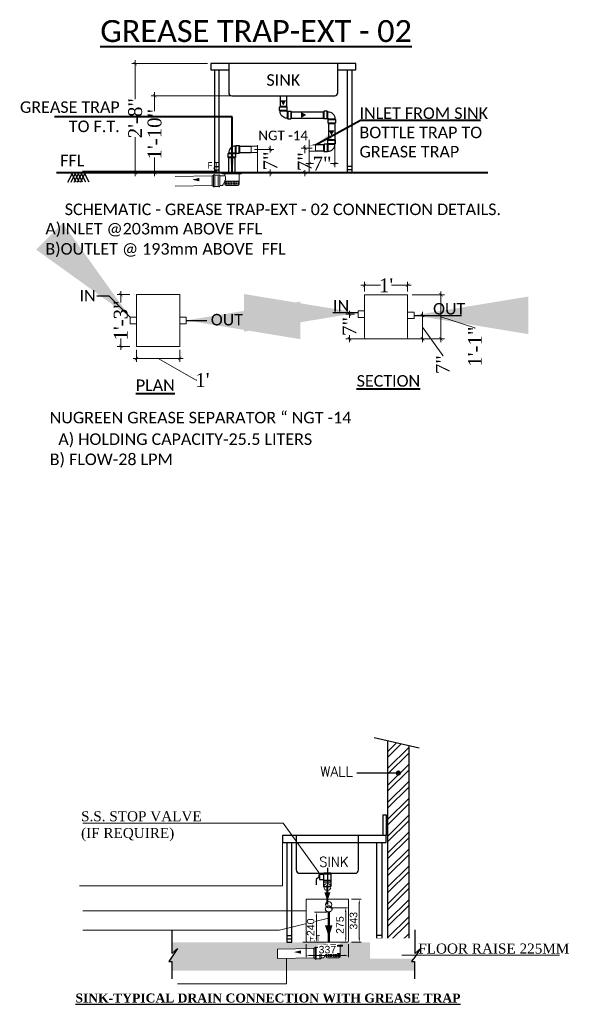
# Model space of a CAD drawing. Header units: inches. Extents: x 105152 to 158499, y 12149 to 30915.
# Tile 70 of 256: x 122695 to 122855, y 22770 to 23055. Entities that reach past the tile are written whole.
import ezdxf
from ezdxf.enums import TextEntityAlignment as Align

# ---------------------------------------------------------------- set-up
doc = ezdxf.new("R2010")
doc.units = ezdxf.units.IN
doc.header["$MEASUREMENT"] = 0
doc.header["$PDMODE"] = 34
doc.linetypes.add('ACAD_ISO11W100', pattern=[33, 12, -3, 12, -3, 0, -3])
doc.linetypes.add('HIDDEN', pattern=[0.375, 0.25, -0.125])
for name, color, linetype, lineweight in [('00-ABM-VERT-WASTE', 3, 'Continuous', 0), ('00-ABM-WASTE PIPE', 3, 'Continuous', 0), ('00-ABM-WASTE TEXT', 7, 'Continuous', 0), ('A-TEXTS', 4, 'Continuous', 0), ('CKD Dimensions', 3, 'Continuous', 0), ('DIM - GRATING', 7, 'Continuous', 0), ('FIRE TEXT', 7, 'Continuous', 25), ('Flow Direction', 1, 'Continuous', 0), ('GREASE TRAP', 6, 'Continuous', 5), ('JMT SOIL PIPE', 4, 'Continuous', 0), ('JMT-P-WASTE', 3, 'Continuous', 0), ('P-Waste', 4, 'ACAD_ISO11W100', 0), ('P2 WASTE', 3, 'Continuous', 0), ('PP-DIM', 7, 'Continuous', 20), ('PP-DWS', 5, 'Continuous', 25), ('PP-TEXT', 7, 'Continuous', 40), ('PP-Waste Pipe', 3, 'Continuous', 25), ('WALL', 5, 'Continuous', 30)]:
    doc.layers.add(name, color=color, linetype=linetype, lineweight=lineweight)
doc.layers.add('Cold Hot Water', color=8, linetype='Continuous')
doc.styles.add('Arial', font='GOTHIC.TTF')
doc.styles.add('PDF Arial', font='calibri.ttf')
doc.styles.add('SANSSERIF', font='sanssb__.ttf', dxfattribs={"height": 5})
doc.styles.add('SIMPLEX', font='SIMPLEX.SHX', dxfattribs={"height": 2.3})
doc.styles.get("Standard").update_dxf_attribs({"font": 'arial.ttf', "height": 6})
doc.styles.add('TIMES NEW ROMAN', font='times.ttf')
doc.styles.add('WMF-Arial1', font='arial.ttf')
doc.dimstyles.new('Copy of Standard', dxfattribs={"dimtxt": 60, "dimasz": 33, "dimexe": 15, "dimexo": 15, "dimgap": 15, "dimtad": 1, "dimtoh": 1, "dimdec": 0, "dimzin": 0, "dimdsep": 46, "dimtxsty": 'Standard', "dimcen": 0.09, "dimclrd": 256, "dimclre": 256, "dimclrt": 256, "dimadec": 0, "dimazin": 0, "dimtfac": 1, "dimtdec": 0, "dimtofl": 0, "dimtmove": 0, "dimatfit": 3, "dimfxl": 1, "dimtolj": 1, "dimtzin": 0, "dimlwd": -1, "dimlwe": -1, "dimarcsym": 0})
doc.dimstyles.new('PP-DIM', dxfattribs={"dimtxt": 4, "dimasz": 1, "dimexe": 1, "dimexo": 1, "dimgap": 0.09, "dimtad": 0, "dimdec": 0, "dimzin": 0, "dimdsep": 46, "dimlunit": 4, "dimtxsty": 'TIMES NEW ROMAN', "dimblk": 'ARCHTICK', "dimcen": 0.09, "dimdle": 1, "dimclrd": 256, "dimclre": 256, "dimclrt": 256, "dimadec": 0, "dimazin": 0, "dimtfac": 1, "dimtdec": 4, "dimtofl": 0, "dimtmove": 1, "dimatfit": 3, "dimfxl": 1, "dimtolj": 1, "dimtzin": 0, "dimlwd": -1, "dimlwe": -1, "dimarcsym": 0})
doc.dimstyles.new('PP-SLOPE', dxfattribs={"dimtxt": 4, "dimasz": 6, "dimexe": 25, "dimexo": 50, "dimgap": 0.09, "dimtad": 0, "dimdec": 0, "dimzin": 0, "dimdsep": 46, "dimtxsty": 'Standard', "dimcen": 0.09, "dimclrd": 256, "dimclre": 256, "dimadec": 0, "dimazin": 0, "dimtfac": 1, "dimtdec": 4, "dimtofl": 0, "dimtmove": 1, "dimatfit": 3, "dimfxl": 1, "dimtolj": 1, "dimtzin": 0, "dimlwd": 9, "dimlwe": 9, "dimarcsym": 0})

# ---------------------------------------------------------------- blocks, each defined once
blk = doc.blocks.new('_ArchTick')
at = {"color": 0, "linetype": 'ByBlock', "const_width": 0.15}
blk.add_lwpolyline([(-0.5, -0.5), (0.5, 0.5)], dxfattribs=at)
blk = doc.blocks.new('*D569')
at = {"layer": 'Defpoints', "color": 0}
for p in [(122749.76, 23041.84), (122727.9, 23010.32), (122749.76, 23010.32)]:
    blk.add_point(p, dxfattribs=at)
at = {"layer": 'PP-DIM'}
for p, q in [((122748.76, 23041.84), (122726.9, 23041.84)), ((122727.9, 23042.84), (122727.9, 23031.59)), ((122727.9, 23009.32), (122727.9, 23020.58)), ((122748.76, 23010.32), (122726.9, 23010.32))]:
    blk.add_line(p, q, dxfattribs=at)
for p, rotation in [((122727.9, 23041.84), 90), ((122727.9, 23010.32), 270)]:
    blk.add_blockref('_ArchTick', p, dxfattribs=dict(at, rotation=rotation))
at = {"layer": 'PP-DIM', "insert": (122727.9, 23026.08), "char_height": 4, "attachment_point": 5, "rotation": 90, "style": 'TIMES NEW ROMAN'}
blk.add_mtext('\\A1;2\'-8"', dxfattribs=at)
blk = doc.blocks.new('*D570')
at = {"layer": 'Defpoints', "color": 0}
for p in [(122762.71, 23032.57), (122733.5, 23010.32), (122765.96, 23010.32)]:
    blk.add_point(p, dxfattribs=at)
at = {"layer": 'PP-DIM'}
for p, q in [((122761.71, 23032.57), (122732.5, 23032.57)), ((122733.5, 23033.57), (122733.5, 23028.14)), ((122733.5, 23009.32), (122733.5, 23014.75)), ((122764.96, 23010.32), (122732.5, 23010.32))]:
    blk.add_line(p, q, dxfattribs=at)
for p, rotation in [((122733.5, 23032.57), 90), ((122733.5, 23010.32), 270)]:
    blk.add_blockref('_ArchTick', p, dxfattribs=dict(at, rotation=rotation))
at = {"layer": 'PP-DIM', "insert": (122733.5, 23021.45), "char_height": 4, "attachment_point": 5, "rotation": 90, "style": 'TIMES NEW ROMAN'}
blk.add_mtext('\\A1;1\'-10"', dxfattribs=at)
blk = doc.blocks.new('*D571')
at = {"layer": 'Defpoints', "color": 0}
for p in [(122727.37, 22975.1), (122723.72, 22960.12), (122727.37, 22960.12)]:
    blk.add_point(p, dxfattribs=at)
at = {"layer": 'PP-DIM'}
for p, q in [((122723.72, 22976.1), (122723.72, 22972.83)), ((122726.37, 22975.1), (122722.72, 22975.1)), ((122723.72, 22959.12), (122723.72, 22962.39)), ((122726.37, 22960.12), (122722.72, 22960.12))]:
    blk.add_line(p, q, dxfattribs=at)
for p, rotation in [((122723.72, 22975.1), 90), ((122723.72, 22960.12), 270)]:
    blk.add_blockref('_ArchTick', p, dxfattribs=dict(at, rotation=rotation))
at = {"layer": 'PP-DIM', "insert": (122723.72, 22967.61), "char_height": 4, "attachment_point": 5, "rotation": 90, "style": 'TIMES NEW ROMAN'}
blk.add_mtext('\\A1;1\'-3"', dxfattribs=at)
blk = doc.blocks.new('*D572')
at = {"layer": 'Defpoints', "color": 0}
for p in [(122728.26, 22960.12), (122740.76, 22960.12), (122740.76, 22956.62)]:
    blk.add_point(p, dxfattribs=at)
at = {"layer": 'PP-DIM'}
for p, q in [((122728.26, 22959.12), (122728.26, 22955.62)), ((122740.76, 22959.12), (122740.76, 22955.62)), ((122727.26, 22956.62), (122741.76, 22956.62)), ((122745.51, 22950.39), (122734.51, 22956.62)), ((122745.69, 22950.39), (122745.51, 22950.39))]:
    blk.add_line(p, q, dxfattribs=at)
at = {"layer": 'PP-DIM', "rotation": 180}
blk.add_blockref('_ArchTick', (122728.26, 22956.62), dxfattribs=at)
at = {"layer": 'PP-DIM'}
blk.add_blockref('_ArchTick', (122740.76, 22956.62), dxfattribs=at)
at = {"layer": 'PP-DIM', "insert": (122747.31, 22950.39), "char_height": 4, "attachment_point": 5, "style": 'TIMES NEW ROMAN'}
blk.add_mtext("\\A1;1'", dxfattribs=at)
blk = doc.blocks.new('*D573')
at = {"layer": 'Defpoints', "color": 0}
for p in [(122806.63, 22977.77), (122794.14, 22975.02), (122806.63, 22975.02)]:
    blk.add_point(p, dxfattribs=at)
at = {"layer": 'PP-DIM'}
for p, q in [((122794.14, 22976.02), (122794.14, 22978.77)), ((122806.63, 22976.02), (122806.63, 22978.77)), ((122793.14, 22977.77), (122798.76, 22977.77)), ((122807.63, 22977.77), (122802.01, 22977.77))]:
    blk.add_line(p, q, dxfattribs=at)
at = {"layer": 'PP-DIM', "rotation": 180}
blk.add_blockref('_ArchTick', (122794.14, 22977.77), dxfattribs=at)
at = {"layer": 'PP-DIM'}
blk.add_blockref('_ArchTick', (122806.63, 22977.77), dxfattribs=at)
at = {"layer": 'PP-DIM', "insert": (122800.39, 22977.77), "char_height": 4, "attachment_point": 5, "style": 'TIMES NEW ROMAN'}
blk.add_mtext("\\A1;1'", dxfattribs=at)
blk = doc.blocks.new('*D574')
at = {"layer": 'Defpoints', "color": 0}
for p in [(122806.93, 22975.02), (122806.93, 22962.31), (122816.26, 22962.31)]:
    blk.add_point(p, dxfattribs=at)
at = {"layer": 'PP-DIM'}
for p, q in [((122816.26, 22976.02), (122816.26, 22961.31)), ((122807.93, 22975.02), (122817.26, 22975.02)), ((122826.07, 22965.44), (122816.26, 22968.67)), ((122826.07, 22965.26), (122826.07, 22965.44)), ((122807.93, 22962.31), (122817.26, 22962.31))]:
    blk.add_line(p, q, dxfattribs=at)
for p, rotation in [((122816.26, 22975.02), 90), ((122816.26, 22962.31), 270)]:
    blk.add_blockref('_ArchTick', p, dxfattribs=dict(at, rotation=rotation))
at = {"layer": 'PP-DIM', "insert": (122826.07, 22960.04), "char_height": 4, "attachment_point": 5, "rotation": 90, "style": 'TIMES NEW ROMAN'}
blk.add_mtext('\\A1;1\'-1"', dxfattribs=at)
blk = doc.blocks.new('*D587')
at = {"layer": 'Defpoints', "color": 0}
for p in [(122792.3, 22969.43), (122789.81, 22962.31), (122795.84, 22962.31)]:
    blk.add_point(p, dxfattribs=at)
at = {"layer": 'PP-DIM'}
for p, q in [((122789.81, 22970.43), (122789.81, 22968.33)), ((122791.3, 22969.43), (122788.81, 22969.43)), ((122794.84, 22962.31), (122788.81, 22962.31)), ((122789.81, 22961.31), (122789.81, 22963.4))]:
    blk.add_line(p, q, dxfattribs=at)
for p, rotation in [((122789.81, 22969.43), 90), ((122789.81, 22962.31), 270)]:
    blk.add_blockref('_ArchTick', p, dxfattribs=dict(at, rotation=rotation))
at = {"layer": 'PP-DIM', "insert": (122789.81, 22965.87), "char_height": 4, "attachment_point": 5, "rotation": 90, "style": 'TIMES NEW ROMAN'}
blk.add_mtext('\\A1;7"', dxfattribs=at)
blk = doc.blocks.new('*D588')
at = {"layer": 'Defpoints', "color": 0}
for p in [(122808.47, 22969.06), (122804.8, 22962.31), (122810.91, 22962.31)]:
    blk.add_point(p, dxfattribs=at)
at = {"layer": 'PP-DIM'}
for p, q in [((122810.91, 22970.06), (122810.91, 22961.31)), ((122809.47, 22969.06), (122811.91, 22969.06)), ((122816.78, 22957.47), (122810.91, 22965.68)), ((122805.8, 22962.31), (122811.91, 22962.31)), ((122816.78, 22957.29), (122816.78, 22957.47))]:
    blk.add_line(p, q, dxfattribs=at)
for p, rotation in [((122810.91, 22969.06), 90), ((122810.91, 22962.31), 270)]:
    blk.add_blockref('_ArchTick', p, dxfattribs=dict(at, rotation=rotation))
at = {"layer": 'PP-DIM', "insert": (122816.78, 22954.83), "char_height": 4, "attachment_point": 5, "rotation": 90, "style": 'TIMES NEW ROMAN'}
blk.add_mtext('\\A1;7"', dxfattribs=at)
blk = doc.blocks.new('BEND 90-PP')
for p, q in [((-144, 125), (-137, 131)), ((-55, 125), (-144, 125)), ((-144, 90), (-144, 125)), ((-62, 131), (-137, 131)), ((-62, 131), (-55, 125)), ((-55, 90), (-55, 125)), ((-55, 90), (-144, 90)), ((-144, 90), (-137, 83)), ((-62, 83), (-137, 83)), ((-137, 81), (-137, 83)), ((-62, 83), (-55, 90)), ((-48, 82), (-55, 75)), ((-55, 75), (-55, 0)), ((-48, -7), (-55, 0)), ((-48, 82), (-48, -7)), ((-48, 82), (-7, 82)), ((-7, 82), (-7, -7)), ((0, 75), (-7, 82)), ((-7, -7), (0, 0)), ((0, 75), (0, 0)), ((0, 75), (0, 0)), ((-48, -7), (-7, -7))]:
    blk.add_line(p, q)
for centre, radius, start, end in [((-57, 80), 79.9, 179.418, 271.379), ((-53, 83), 8.64, 182.6225, 258.0805)]:
    blk.add_arc(centre, radius, start, end)
blk = doc.blocks.new('RHEHFTH')
at = {"layer": 'JMT SOIL PIPE', "linetype": 'Continuous', "ltscale": 2}
h = blk.add_hatch(dxfattribs=at)
h.set_pattern_fill('FLEX', color=4, scale=25.42805, style=0)
h.set_pattern_definition([(7e-15, (-5263673.425, 1425952.74), (0, 19.0710374), [19.0710374, -19.0710374]), (45, (-5263654.354, 1425952.74), (1e-15, 19.071037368), [4.76775935, -17.43500107, 4.76775935, -26.97051977])])
edge = h.paths.add_edge_path()
edge.add_line((419343, 116212), (419343, 116167))
edge.add_ellipse((419362, 116167), major_axis=(13.5, 13.5), ratio=1, start_angle=135, end_angle=225)
edge.add_line((419362, 116148), (419534, 116148))
edge.add_ellipse((419534, 116167), major_axis=(-13.5, 13.5), ratio=1, start_angle=135, end_angle=225)
edge.add_line((419553, 116167), (419553, 116212))
edge.add_line((419553, 116212), (419343, 116212))
at = {"color": 7}
for p, q in [((419499, 116327), (419334, 116327)), ((419490, 116338), (419407, 116338))]:
    blk.add_line(p, q, dxfattribs=at)
at = {"layer": 'JMT-P-WASTE'}
for p, q in [((419343, 116291), (419265, 116291)), ((419343, 116319), (419343, 116291)), ((419343, 116220), (419343, 116167)), ((419553, 116319), (419553, 116167)), ((419305, 116148), (419265, 116148)), ((419534, 116148), (419362, 116148))]:
    blk.add_line(p, q, dxfattribs=at)
at = {"layer": 'JMT-P-WASTE', "color": 8}
blk.add_line((419553, 116212), (419343, 116212), dxfattribs=at)
at = {"layer": 'JMT-P-WASTE', "color": 3}
blk.add_line((419549, 116323), (419347, 116323), dxfattribs=at)
at = {"layer": 'JMT-P-WASTE', "color": 1}
blk.add_lwpolyline([(418853, 116234, 0, 50.3, 0), (418961, 116235, 50.3, 50.3, 0)], format="xyseb", dxfattribs=at)
at = {"layer": 'JMT-P-WASTE'}
for centre, radius, start, end in [((418971, 116369), 401, 326.5071, 338.2895), ((419275, 116256), 77, 332.9157, 27.0843), ((419362, 116167), 19.1, 180, 270), ((419534, 116167), 19.1, 270, 0)]:
    blk.add_arc(centre, radius, start, end, dxfattribs=at)
at = {"layer": 'JMT-P-WASTE', "color": 3}
for centre, start, end in [((419347, 116319), 90, 180), ((419549, 116319), 0, 90)]:
    blk.add_arc(centre, 3.81, start, end, dxfattribs=at)
at = {"layer": 'P-Waste', "color": 3}
for p, q in [((419344, 116338), (419344, 116337)), ((419344, 116337), (419369, 116337)), ((419546, 116337), (419522, 116337)), ((419546, 116338), (419546, 116337))]:
    blk.add_line(p, q, dxfattribs=at)
blk.add_lwpolyline([(419521, 116338), (419588, 116338), (419588, 116323), (419302, 116323), (419302, 116338), (419369, 116338)], dxfattribs=at)
blk.add_arc((419445, 116586), 259, 252.8979, 287.1021, dxfattribs=at)
at = {"layer": 'P2 WASTE'}
for p, q in [((419154, 116291), (418602, 116280)), ((419174, 116303), (419154, 116291)), ((419154, 116148), (419154, 116291)), ((419174, 116303), (419174, 116134)), ((419190, 116303), (419190, 116134)), ((419244, 116303), (419190, 116303)), ((419244, 116303), (419244, 116134)), ((419154, 116148), (418602, 116137)), ((419174, 116134), (419154, 116148)), ((419244, 116134), (419190, 116134))]:
    blk.add_line(p, q, dxfattribs=at)
blk.add_lwpolyline([(419265, 116296), (419265, 116220), (419265, 116142)], dxfattribs=at)
for centre, radius, start, end in [((419182, 116303), 7.8, 0, 180), ((419254, 116297), 11.8, 353.6598, 146.4848), ((419182, 116134), 7.8, 180, 0), ((419254, 116141), 11.8, 213.5152, 6.3402)]:
    blk.add_arc(centre, radius, start, end, dxfattribs=at)
at = {"layer": 'A-TEXTS', "style": 'WMF-Arial1', "width": 0.8}
blk.add_text('F.T', height=95.4, rotation=359.9987, dxfattribs=at).set_placement((419087, 116400, 0))
blk = doc.blocks.new('*D589')
at = {"layer": 'Defpoints', "color": 0}
for p in [(122780.02, 23017.44), (122776.89, 23010.32), (122780.02, 23010.32)]:
    blk.add_point(p, dxfattribs=at)
at = {"layer": 'PP-DIM'}
for p, q in [((122776.89, 23018.44), (122776.89, 23015.98)), ((122779.02, 23017.44), (122775.89, 23017.44)), ((122779.02, 23010.32), (122775.89, 23010.32)), ((122776.89, 23009.32), (122776.89, 23011.05))]:
    blk.add_line(p, q, dxfattribs=at)
for p, rotation in [((122776.89, 23017.44), 90), ((122776.89, 23010.32), 270)]:
    blk.add_blockref('_ArchTick', p, dxfattribs=dict(at, rotation=rotation))
at = {"layer": 'PP-DIM', "insert": (122776.89, 23013.51), "char_height": 4, "attachment_point": 5, "rotation": 90, "style": 'TIMES NEW ROMAN'}
blk.add_mtext('\\A1;7"', dxfattribs=at)
blk = doc.blocks.new('*D590')
at = {"layer": 'Defpoints', "color": 0}
for p in [(122761.36, 23017.07), (122761.36, 23010.32), (122766.94, 23010.32)]:
    blk.add_point(p, dxfattribs=at)
at = {"layer": 'PP-DIM'}
for p, q in [((122762.36, 23017.07), (122767.94, 23017.07)), ((122766.94, 23018.07), (122766.94, 23016.16)), ((122762.36, 23010.32), (122767.94, 23010.32)), ((122766.94, 23009.32), (122766.94, 23011.23))]:
    blk.add_line(p, q, dxfattribs=at)
for p, rotation in [((122766.94, 23017.07), 90), ((122766.94, 23010.32), 270)]:
    blk.add_blockref('_ArchTick', p, dxfattribs=dict(at, rotation=rotation))
at = {"layer": 'PP-DIM', "insert": (122766.94, 23013.7), "char_height": 4, "attachment_point": 5, "rotation": 90, "style": 'TIMES NEW ROMAN'}
blk.add_mtext('\\A1;7"', dxfattribs=at)
blk = doc.blocks.new('*D591')
at = {"layer": 'Defpoints', "color": 0}
for p in [(122778.19, 23020.81), (122785.59, 23020.81), (122778.19, 23012.93)]:
    blk.add_point(p, dxfattribs=at)
at = {"layer": 'PP-DIM'}
for p, q in [((122778.19, 23019.81), (122778.19, 23011.93)), ((122785.59, 23019.81), (122785.59, 23011.93)), ((122777.19, 23012.93), (122779.42, 23012.93)), ((122786.59, 23012.93), (122784.36, 23012.93))]:
    blk.add_line(p, q, dxfattribs=at)
at = {"layer": 'PP-DIM', "rotation": 180}
blk.add_blockref('_ArchTick', (122778.19, 23012.93), dxfattribs=at)
at = {"layer": 'PP-DIM'}
blk.add_blockref('_ArchTick', (122785.59, 23012.93), dxfattribs=at)
at = {"layer": 'PP-DIM', "insert": (122781.89, 23012.93), "char_height": 4, "attachment_point": 5, "style": 'TIMES NEW ROMAN'}
blk.add_mtext('\\A1;7"', dxfattribs=at)
blk = doc.blocks.new('*D564')
at = {"layer": '00-ABM-WASTE TEXT'}
for p, q in [((164.3, -103.1), (66.1, -103.1)), ((81.1, -310), (81.1, -136.1)), ((-27.8, -343), (96.1, -343))]:
    blk.add_line(p, q, dxfattribs=at)
at = {"layer": '00-ABM-WASTE TEXT', "ltscale": 0.25}
for points in [[(86.6, -136.1), (75.6, -136.1), (81.1, -103.1)], [(75.6, -310), (86.6, -310), (81.1, -343)]]:
    blk.add_solid(points, dxfattribs=at)
at = {"layer": 'Defpoints', "color": 0, "ltscale": 0.25}
for p in [(81.1, -103.1), (179.3, -103.1), (-42.8, -343)]:
    blk.add_point(p, dxfattribs=at)
at = {"layer": '00-ABM-WASTE TEXT', "ltscale": 0.25, "insert": (35.6, -223), "char_height": 60, "attachment_point": 5, "rotation": 90, "bg_fill": 3, "box_fill_scale": 1.1, "bg_fill_color": 257, "bg_fill_transparency": 0}
blk.add_mtext('\\A1;240', dxfattribs=at)
blk = doc.blocks.new('*D565')
at = {"layer": '00-ABM-WASTE TEXT'}
for p, q in [((360, 0), (437.2, 0)), ((422.2, -33), (422.2, -310)), ((360, -343), (437.2, -343))]:
    blk.add_line(p, q, dxfattribs=at)
at = {"layer": '00-ABM-WASTE TEXT', "ltscale": 0.25}
for points in [[(427.7, -33), (416.7, -33), (422.2, 0)], [(416.7, -310), (427.7, -310), (422.2, -343)]]:
    blk.add_solid(points, dxfattribs=at)
at = {"layer": 'Defpoints', "color": 0, "ltscale": 0.25}
for p in [(345, 0), (345, -343), (422.2, -343)]:
    blk.add_point(p, dxfattribs=at)
at = {"layer": '00-ABM-WASTE TEXT', "ltscale": 0.25, "insert": (376.7, -171.5), "char_height": 60, "attachment_point": 5, "rotation": 90, "bg_fill": 3, "box_fill_scale": 1.1, "bg_fill_color": 257, "bg_fill_transparency": 0}
blk.add_mtext('\\A1;343', dxfattribs=at)
blk = doc.blocks.new('*D566')
at = {"layer": '00-ABM-WASTE TEXT'}
for p, q in [((193.8, -68.2), (329.4, -68.2)), ((314.4, -101.2), (314.4, -310)), ((193, -343), (329.4, -343))]:
    blk.add_line(p, q, dxfattribs=at)
at = {"layer": '00-ABM-WASTE TEXT', "ltscale": 0.25}
for points in [[(319.9, -101.2), (308.9, -101.2), (314.4, -68.2)], [(308.9, -310), (319.9, -310), (314.4, -343)]]:
    blk.add_solid(points, dxfattribs=at)
at = {"layer": 'Defpoints', "color": 0, "ltscale": 0.25}
for p in [(178.8, -68.2), (178, -343), (314.4, -343)]:
    blk.add_point(p, dxfattribs=at)
at = {"layer": '00-ABM-WASTE TEXT', "ltscale": 0.25, "insert": (268.8, -205.6), "char_height": 60, "attachment_point": 5, "rotation": 90, "bg_fill": 3, "box_fill_scale": 1.1, "bg_fill_color": 257, "bg_fill_transparency": 0}
blk.add_mtext('\\A1;275', dxfattribs=at)
blk = doc.blocks.new('*D567')
at = {"layer": '00-ABM-WASTE TEXT'}
for p, q in [((0, -358), (0, -462.1)), ((337, -358), (337, -462.1)), ((33, -447.1), (304, -447.1))]:
    blk.add_line(p, q, dxfattribs=at)
at = {"layer": '00-ABM-WASTE TEXT', "ltscale": 0.25}
for points in [[(33, -441.6), (33, -452.6), (0, -447.1)], [(304, -452.6), (304, -441.6), (337, -447.1)]]:
    blk.add_solid(points, dxfattribs=at)
at = {"layer": 'Defpoints', "color": 0, "ltscale": 0.25}
for p in [(0, -343), (337, -343), (337, -447.1)]:
    blk.add_point(p, dxfattribs=at)
at = {"layer": '00-ABM-WASTE TEXT', "ltscale": 0.25, "insert": (168.5, -401.5), "char_height": 60, "attachment_point": 5, "bg_fill": 3, "box_fill_scale": 1.1, "bg_fill_color": 257, "bg_fill_transparency": 0}
blk.add_mtext('\\A1;337', dxfattribs=at)
blk = doc.blocks.new('zw$6BEE')
at = {"layer": 'GREASE TRAP'}
for p, q in [((0, 0), (337, 0)), ((337, 0), (337, -331))]:
    blk.add_line(p, q, dxfattribs=at)
at = {"layer": '00-ABM-WASTE TEXT'}
dim = blk.add_linear_dim(base=(81.1, -103.1), p1=(-42.8, -343), p2=(179.3, -103.1), angle=90, dimstyle='Copy of Standard', override={"dimfxl": 12, "dimtfill": 1, "dimarcsym": 1}, dxfattribs=at)
dim.commit()
dim.dimension.update_dxf_attribs({"geometry": '*D564', "text_midpoint": (35.6, -223)})
at = {"layer": '00-ABM-VERT-WASTE', "color": 5}
blk.add_circle((178.8, -43), 25.2, dxfattribs=at)
at = {"layer": 'Flow Direction'}
blk.add_lwpolyline([(179.3, -301.4, 0, 60, 0), (179.3, -207.7, 60, 60, 0)], format="xyseb", dxfattribs=at)
at = {"layer": 'GREASE TRAP'}
for p, q in [((0, -331), (0, 0)), ((325, -343), (0, -343)), ((12, -343), (47, -343)), ((47, -343), (290, -343))]:
    blk.add_line(p, q, dxfattribs=at)
at = {"layer": '00-ABM-WASTE TEXT'}
dim = blk.add_aligned_dim(p1=(345, 0), p2=(345, -343), distance=77.3, dimstyle='Copy of Standard', override={"dimfxl": 12, "dimtfill": 1, "dimtfillclr": 0, "dimarcsym": 1}, dxfattribs=at)
dim.commit()
dim.dimension.update_dxf_attribs({"geometry": '*D565', "text_midpoint": (376.7, -171.5)})
dim = blk.add_linear_dim(base=(314.4, -343), p1=(178.8, -68.2), p2=(178, -343), angle=90, dimstyle='Copy of Standard', override={"dimfxl": 12, "dimtfill": 1, "dimarcsym": 1}, dxfattribs=at)
dim.commit()
dim.dimension.update_dxf_attribs({"geometry": '*D566', "text_midpoint": (268.8, -205.6)})
at = {"layer": '00-ABM-WASTE PIPE', "linetype": 'HIDDEN', "lineweight": -3, "ltscale": 10}
blk.add_circle((179.3, -77.9), 25.2, dxfattribs=at)
at = {"layer": '00-ABM-WASTE TEXT'}
dim = blk.add_linear_dim(base=(337, -447.1), p1=(0, -343), p2=(337, -343), dimstyle='Copy of Standard', override={"dimfxl": 12, "dimtfill": 1, "dimarcsym": 1}, dxfattribs=at)
dim.commit()
dim.dimension.update_dxf_attribs({"geometry": '*D567', "text_midpoint": (168.5, -401.5)})
at = {"layer": '00-ABM-WASTE PIPE', "lineweight": -3, "const_width": 18}
blk.add_lwpolyline([(179.3, -103.1), (179.3, -341)], dxfattribs=at)
at = {"layer": 'GREASE TRAP'}
for centre, start, end in [((12, -331), 180, 270), ((325, -331), 270, 0)]:
    blk.add_arc(centre, 12, start, end, dxfattribs=at)
blk = doc.blocks.new('zw$49C5')
h = blk.add_hatch()
h.set_pattern_fill('ANSI32', color=4, scale=10, style=0)
h.set_pattern_definition([(45, (-119104.73, -11266.79), (-67.35192, 67.35192), []), (45, (-119059.83, -11266.79), (-67.35192, 67.35192), [])])
edge = h.paths.add_edge_path()
edge.add_line((0, 1055.8), (-165.2, 1093.9))
edge.add_line((-165.2, 1093.9), (-165.2, -230.5))
edge.add_line((-165.2, -230.5), (-163.4, -230.8))
edge.add_arc((-156, -138.1), 93, 265.43645, 276.84738)
edge.add_arc((-157.2, -106.1), 124.9, 267.0233, 275.63559, ccw=False)
edge.add_line((-163.6, -230.8), (-165.2, -230.8))
edge.add_line((-165.2, -230.8), (-165.2, -510.2))
edge.add_line((-165.2, -510.2), (0, -510.2))
edge.add_line((0, -510.2), (0, 1055.8))
at = {"layer": 'CKD Dimensions', "ltscale": 0.25}
h = blk.add_hatch(dxfattribs=at)
h.set_pattern_fill('AR-SAND', color=251, scale=0.2)
h.set_pattern_definition([(37.5, (-142846.8534, -15291.083), (-0.32000626, 9.78826475), [0, -7.7216, 0, -8.636, 0, -8.255]), (7.5, (-142846.853, -15291.083), (8.9904657, 14.336502), [0, -4.1656, 0, -6.9596, 0, -2.667]), (327.5, (-142853.102, -15291.083), (15.8198474, 0.0287437), [0, -2.54, 0, -9.144, 0, -11.938]), (317.5, (-142853.102, -15291.083), (15.271129, 4.4585865), [0, -1.27, 0, -5.9944, 0, -6.858])])
h.paths.add_polyline_path([(-1909.3, -663.5), (-1839.4, -558), (-1885.1, -598), (-1885.1, -510.2), (-970.7, -510.2), (-929.3, -510.2), (-803.5, -510.2), (-677.9, -510.2), (-677.9, -514.4), (-654.3, -514.4, 0.414214), (-656.3, -516.4), (-656.3, -558.4), (-697.2, -558.4), (-697.2, -555.7, 0.787099), (-708.5, -551.6), (-736.8, -551.6, 1), (-744.9, -551.6), (-755.9, -558.1), (-1045, -564), (-1043.5, -639), (-755.9, -633.1), (-744.9, -640.3, 1), (-736.8, -640.3), (-708.5, -640.3, 0.787099), (-697.2, -636.2), (-697.2, -633.4), (-676.3, -633.4, 0.051456), (-656.3, -595.2), (-656.3, -599.5), (-656.3, -623.4, 0.414214), (-646.3, -633.4), (-556.3, -633.4, 0.414214), (-546.3, -623.4), (-546.3, -599.5), (-546.3, -516.4), (-546.3, -514.4), (-527.9, -514.4), (-527.9, -510.2), (-490.5, -510.2), (-254.7, -510.2), (-213.4, -510.2), (-165.2, -510.2), (0, -510.2), (47.6, -510.2), (47.6, -598), (93.3, -558), (23.4, -663.5), (47.5, -663.5), (47.5, -735.2), (-1885.2, -735.2), (-1885.2, -663.5)])
h.paths.add_polyline_path([(-725, -522.8), (-725, -614.7), (-569, -614.7), (-569, -522.8)], flags=24)
at = {"color": 0}
for p, q in [((-275.4, 1119.3), (82.6, 1036.7)), ((-82.6, 837.1), (-413, 837.1)), ((-206.5, 505), (-179, 505)), ((-206.5, 505), (-206.5, 339.8)), ((-179, 505), (-179, 339.8)), ((-179, 339.8), (-1005.1, 339.8)), ((-1005.1, 339.8), (-1005.1, 284.7)), ((-894.9, 339.8), (-894.9, 66.9)), ((-399.3, 66.9), (-399.3, 339.8)), ((-179, 284.7), (-179, 339.8)), ((-1005.1, 284.7), (-179, 284.7)), ((-970.7, 284.7), (-970.7, -510.2)), ((-929.3, -510.2), (-929.3, 284.7)), ((-254.7, -510.2), (-254.7, 284.7)), ((-213.4, 284.7), (-213.4, -510.2)), ((-647.1, 81.9), (-647.1, -124.9)), ((-867.4, 39.3), (-426.8, 39.3)), ((-715.9, 9.2), (-736.6, -11.4)), ((-715.9, 29.9), (-715.9, 9.2)), ((-715.9, 9.2), (-709.1, 9.2)), ((-674.6, 29.9), (-709.1, 29.9)), ((-709.1, 29.9), (-709.1, -11.4)), ((-674.6, -60.5), (-674.6, 39.3)), ((-619.6, 39.3), (-674.6, 39.3)), ((-619.6, 32.9), (-674.6, 32.9)), ((-674.6, -15.7), (-674.6, 29.1)), ((-619.6, 39.3), (-619.6, -60.5)), ((-619.6, 29.1), (-619.6, -15.7)), ((-736.6, -11.4), (-736.6, -52.7)), ((-709.1, -11.4), (-674.6, -11.4)), ((-619.6, -17.4), (-674.6, -17.4)), ((-619.6, -31.2), (-674.6, -31.2)), ((-674.6, -67.1), (-674.6, -60.5)), ((-674.6, -67.1), (-619.6, -67.1)), ((-619.6, -60.5), (-619.6, -67.1)), ((-1885.1, -411.2), (-1885.1, -598)), ((-970.7, -455.2), (-929.3, -455.2)), ((-213.4, -455.2), (-254.7, -455.2)), ((-970.7, -482.7), (-929.3, -482.7)), ((-970.7, -510.2), (-929.3, -510.2)), ((-213.4, -482.7), (-254.7, -482.7)), ((-213.4, -510.2), (-254.7, -510.2)), ((-1839.4, -558), (-1909.3, -663.5)), ((-1885.1, -598), (-1839.4, -558)), ((-1909.3, -663.5), (-1885.2, -663.5)), ((-1885.2, -663.5), (-1885.2, -800))]:
    blk.add_line(p, q, dxfattribs=at)
at = {"color": 1, "const_width": 20.7}
blk.add_lwpolyline([(-72.3, 837.1, -1), (-92.9, 837.1, -1)], format="xyb", close=True, dxfattribs=at)
at = {"color": 7, "const_width": 1}
blk.add_lwpolyline([(-1885.1, -510.2), (98, -510.2)], dxfattribs=at)
at = {"color": 7}
blk.add_lwpolyline([(-1885.2, -735.2, 1, 1, 0), (143.9, -735.2, 0, 0, 0)], format="xyseb", dxfattribs=at)
for centre, start, end in [((-867.4, 66.9), 180, 270), ((-426.8, 66.9), 270, 0)]:
    blk.add_arc(centre, 27.5, start, end, dxfattribs=at)
at = {"layer": '00-ABM-WASTE PIPE', "color": 5, "const_width": 15.5}
blk.add_lwpolyline([(-647, -54.7), (-647, -211.2), (-647, -211.2)], dxfattribs=at)
at = {"layer": 'CKD Dimensions', "ltscale": 0.25}
blk.add_line((-1045, -564), (-1043.5, -639), dxfattribs=at)
at = {"layer": 'DIM - GRATING'}
blk.add_arc((-647, -69.7), 28.1, 12.5747, 347.4253, dxfattribs=at)
at = {"layer": 'Flow Direction'}
blk.add_lwpolyline([(-647.1, -186.1, 0, 46.5, 0), (-647.1, -113.5, 46.5, 46.5, 0)], format="xyseb", dxfattribs=at)
at = {"layer": 'WALL'}
for p, q in [((-165.2, -510.2), (-165.2, 1093.9)), ((0, 1055.8), (0, -510.2))]:
    blk.add_line(p, q, dxfattribs=at)
at = {"layer": 'PP-DWS', "ltscale": 0.25, "xscale": 0.52444109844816, "yscale": 0.52444109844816, "zscale": 0.52444109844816}
blk.add_blockref('RHEHFTH', (-220577.2, -61545.9), dxfattribs=at)
at = {"color": 7, "attachment_point": 1}
for s, insert, char_height, width, style in [('WALL', (-704.6, 889.5), 80, 285.714, 'SIMPLEX'), ('{\\fTimes New Roman|b0|i0|c0|p0;S.S. STOP VALVE\\P(IF REQUIRE)}', (-2607.4, 533.4), 80, 1032.381, 'SIMPLEX'), ('SINK', (-712.1, 169.1), 77.1, 234.976, 'SIMPLEX'), ('{\\fTimes New Roman|b1|i0|c0|p2;\\LSINK-TYPICAL DRAIN CONNECTION WITH GREASE TRAP }', (-2651.9, -917.7), 71.516, 3145.157, 'SANSSERIF')]:
    blk.add_mtext(s, dxfattribs=dict(at, insert=insert, char_height=char_height, width=width, style=style))
at = {"layer": 'PP-TEXT'}
for points in [[(-715.9, 44.9), (-1000.1, 437.9), (-2593.3, 437.9)], [(-1005.1, 284.7), (-1005.1, -60.6), (-2620.9, -60.6)], [(-639.1, -318.8), (-1028.2, -413.8), (-2593.3, -413.8)], [(-972.2, -637.5), (-972.2, -840.1), (-1838.9, -840.1)]]:
    blk.add_leader(points, dimstyle='PP-SLOPE', dxfattribs=at)
at = {"layer": 'CKD Dimensions', "ltscale": 0.25}
blk.add_blockref('zw$6BEE', (-815.5, -167.2), dxfattribs=at)
at = {"layer": 'PP-TEXT', "insert": (1278.1, -519.7, 104642564.6), "char_height": 80, "width": 1546.029, "attachment_point": 3, "style": 'Arial', "bg_fill": 2}
blk.add_mtext('{\\fTimes New Roman|b0|i0|c0|p34;FLOOR RAISE 225MM}', dxfattribs=at)
at = {"color": 0}
for p, q in [((47.6, -411.2), (47.6, -598)), ((93.3, -558), (23.4, -663.5)), ((47.6, -598), (93.3, -558)), ((23.4, -663.5), (47.5, -663.5)), ((47.5, -663.5), (47.5, -800))]:
    blk.add_line(p, q, dxfattribs=at)
at = {"layer": 'PP-TEXT'}
for points in [[(-815.5, -258.6), (-2593.3, -258.6)], [(-55.6, -612.2), (1199.4, -612.2)]]:
    blk.add_leader(points, dimstyle='PP-SLOPE', dxfattribs=at)

msp = doc.modelspace()

# ---------------------------------------------------------------- linework, layer by layer
at = {"color": 0}
for p, q in [((122749.76, 23041.84, -2910190.09), (122749.76, 23040.1, -2910190.09)), ((122791.62, 23041.84, -2910190.09), (122749.76, 23041.84, -2910190.09)), ((122754.93, 23041.84, -2910190.09), (122754.93, 23033.44, -2910190.09)), ((122786.45, 23033.32, -2910190.09), (122786.45, 23041.84, -2910190.09)), ((122791.62, 23040.1, -2910190.09), (122791.62, 23041.84, -2910190.09)), ((122749.76, 23040.1, -2910190.09), (122754.93, 23040.1, -2910190.09)), ((122750.85, 23040.1, -2910190.09), (122750.85, 23010.32, -2910190.09)), ((122752.15, 23014.69, -2910190.09), (122752.15, 23040.1, -2910190.09)), ((122786.45, 23040.1, -2910190.09), (122791.62, 23040.1, -2910190.09)), ((122789.22, 23010.32, -2910190.09), (122789.22, 23040.1, -2910190.09)), ((122790.53, 23040.1, -2910190.09), (122790.53, 23010.32, -2910190.09)), ((122755.8, 23032.57, -2910190.09), (122785.58, 23032.57, -2910190.09)), ((122752.15, 23010.32, -2910190.09), (122752.15, 23016.43, -2910190.09)), ((122708.42, 23007.57, -2910190.09), (122709.65, 23010.02, -2910190.09)), ((122709.34, 23007.57, -2910190.09), (122710.56, 23010.02, -2910190.09)), ((122710.87, 23007.57, -2910190.09), (122709.65, 23010.02, -2910190.09)), ((122710.26, 23007.57, -2910190.09), (122711.48, 23010.02, -2910190.09)), ((122711.79, 23007.57, -2910190.09), (122710.56, 23010.02, -2910190.09)), ((122711.17, 23007.57, -2910190.09), (122712.4, 23010.02, -2910190.09)), ((122712.7, 23007.57, -2910190.09), (122711.48, 23010.02, -2910190.09)), ((122712.09, 23007.57, -2910190.09), (122713.31, 23010.02, -2910190.09)), ((122713.62, 23007.57, -2910190.09), (122712.4, 23010.02, -2910190.09)), ((122751.61, 23010.63, -2910190.09), (122712.7, 23010.63, -2910190.09)), ((122714.54, 23007.57, -2910190.09), (122713.31, 23010.02, -2910190.09)), ((122748.55, 23010.63, -2910190.09), (122718.2, 23010.63, -2910190.09)), ((122750.85, 23012.07, -2910190.09), (122752.15, 23012.07, -2910190.09)), ((122750.85, 23011.19, -2910190.09), (122752.15, 23011.19, -2910190.09)), ((122750.85, 23010.32, -2910190.09), (122752.15, 23010.32, -2910190.09)), ((122790.53, 23012.07, -2910190.09), (122789.22, 23012.07, -2910190.09)), ((122790.53, 23011.19, -2910190.09), (122789.22, 23011.19, -2910190.09)), ((122790.53, 23010.32, -2910190.09), (122789.22, 23010.32, -2910190.09))]:
    msp.add_line(p, q, dxfattribs=at)
at = {"color": 7, "const_width": 0.611, "elevation": -2910190.09}
msp.add_lwpolyline([(122705.06, 23010.32), (122829.83, 23010.32)], dxfattribs=at)
at = {"color": 7}
for centre, start, end in [((122755.8, 23033.44, -2910190.09), 180, 270), ((122785.58, 23033.44, -2910190.09), 270, 0)]:
    msp.add_arc(centre, 0.872, start, end, dxfattribs=at)
at = {"layer": 'Flow Direction', "elevation": -2910190.09}
for points in [[(122770.69, 23029.79, 0, 1.67, 0), (122770.69, 23031.28, 1.67, 1.67, 0)], [(122777.33, 23027.01, 0, 1.67, 0), (122775.84, 23027.01, 1.67, 1.67, 0)], [(122784.63, 23021.07, 0, 1.67, 0), (122784.63, 23022.57, 1.67, 1.67, 0)]]:
    msp.add_lwpolyline(points, format="xyseb", dxfattribs=at)
at = {"layer": 'GREASE TRAP'}
for p, q in [((122778.19, 23023.04, -2910190.09), (122763.19, 23023.04, -2910190.09)), ((122763.19, 23023.04, -2910190.09), (122763.19, 23010.77, -2910190.09)), ((122778.19, 23010.77, -2910190.09), (122778.19, 23023.04, -2910190.09)), ((122778.19, 23018.37, -2910190.09), (122780.02, 23018.37, -2910190.09)), ((122780.02, 23018.37, -2910190.09), (122780.02, 23016.51, -2910190.09)), ((122763.19, 23018, -2910190.09), (122761.36, 23018, -2910190.09)), ((122761.36, 23018, -2910190.09), (122761.36, 23016.14, -2910190.09)), ((122763.19, 23016.14, -2910190.09), (122761.36, 23016.14, -2910190.09)), ((122778.19, 23016.51, -2910190.09), (122780.02, 23016.51, -2910190.09)), ((122763.64, 23010.32, -2910190.09), (122777.74, 23010.32, -2910190.09)), ((122728.26, 22960.12, -2910190.09), (122728.26, 22975.1, -2910190.09)), ((122728.26, 22975.1, -2910190.09), (122740.76, 22975.1, -2910190.09)), ((122740.76, 22975.1, -2910190.09), (122740.76, 22960.12, -2910190.09)), ((122794.14, 22975.02, -2910190.09), (122806.63, 22975.02, -2910190.09)), ((122794.14, 22962.75, -2910190.09), (122794.14, 22975.02, -2910190.09)), ((122806.63, 22975.02, -2910190.09), (122806.63, 22962.75, -2910190.09)), ((122794.14, 22970.35, -2910190.09), (122792.3, 22970.35, -2910190.09)), ((122792.3, 22970.35, -2910190.09), (122792.3, 22968.5, -2910190.09)), ((122806.63, 22969.98, -2910190.09), (122808.47, 22969.98, -2910190.09)), ((122808.47, 22969.98, -2910190.09), (122808.47, 22968.13, -2910190.09)), ((122728.26, 22968.54, -2910190.09), (122726.43, 22968.54, -2910190.09)), ((122726.43, 22968.54, -2910190.09), (122726.43, 22966.68, -2910190.09)), ((122740.76, 22968.54, -2910190.09), (122742.59, 22968.54, -2910190.09)), ((122742.59, 22968.54, -2910190.09), (122742.59, 22966.68, -2910190.09)), ((122794.14, 22968.5, -2910190.09), (122792.3, 22968.5, -2910190.09)), ((122806.63, 22968.13, -2910190.09), (122808.47, 22968.13, -2910190.09)), ((122728.26, 22966.68, -2910190.09), (122726.43, 22966.68, -2910190.09)), ((122740.76, 22966.68, -2910190.09), (122742.59, 22966.68, -2910190.09)), ((122806.19, 22962.31, -2910190.09), (122794.58, 22962.31, -2910190.09)), ((122740.76, 22960.12, -2910190.09), (122728.26, 22960.12, -2910190.09))]:
    msp.add_line(p, q, dxfattribs=at)
for centre, start, end in [((122763.64, 23010.77, -2910190.09), 180, 270), ((122777.74, 23010.77, -2910190.09), 270, 0), ((122794.58, 22962.75, -2910190.09), 180, 270), ((122806.19, 22962.75, -2910190.09), 270, 0)]:
    msp.add_arc(centre, 0.445, start, end, dxfattribs=at)
at = {"layer": 'PP-Waste Pipe', "ltscale": 0.25}
for p, q in [((122769.76, 23032.57, -2910190.09), (122769.76, 23029.47, -2910190.09)), ((122771.62, 23032.57, -2910190.09), (122771.62, 23029.47, -2910190.09)), ((122773.01, 23027.94, -2910190.09), (122782.34, 23027.94, -2910190.09)), ((122773.01, 23026.08, -2910190.09), (122782.34, 23026.08, -2910190.09)), ((122783.74, 23024.55, -2910190.09), (122783.74, 23019.9, -2910190.09)), ((122785.59, 23024.55, -2910190.09), (122785.59, 23019.9, -2910190.09)), ((122782.34, 23018.37, -2910190.09), (122780.02, 23018.37, -2910190.09)), ((122758.12, 23018, -2910190.09), (122761.36, 23018, -2910190.09)), ((122758.12, 23016.14, -2910190.09), (122761.36, 23016.14, -2910190.09)), ((122782.34, 23016.51, -2910190.09), (122780.02, 23016.51, -2910190.09)), ((122754.87, 23014.61, -2910190.09), (122754.87, 23010.32, -2910190.09)), ((122756.73, 23014.61, -2910190.09), (122756.73, 23010.32, -2910190.09))]:
    msp.add_line(p, q, dxfattribs=at)

# ---------------------------------------------------------------- block references
at = {"layer": 'PP-DWS', "ltscale": 0.25, "xscale": 0.01944681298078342, "yscale": 0.01944681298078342, "zscale": 0.01944681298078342}
msp.add_blockref('RHEHFTH', (114598.95, 20747.91, -2910190.09), dxfattribs=at)
at = {"layer": 'PP-Waste Pipe', "ltscale": 0.25}
for p, xscale, yscale, zscale, rotation in [((122769.76, 23029.47, -2910190.09), -0.02472068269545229, 0.02472068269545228, 0.02472068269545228, 269.9999999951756), ((122785.59, 23024.55, -2910190.09), -0.02472068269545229, 0.02472068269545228, 0.02472068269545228, 89.9999999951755), ((122785.59, 23019.9, -2910190.09), 0.02472068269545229, 0.02472068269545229, 0.02472068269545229, 90.00000000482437), ((122754.87, 23014.61, -2910190.09), 0.02472068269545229, 0.02472068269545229, 0.02472068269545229, 270.0000000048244)]:
    msp.add_blockref('BEND 90-PP', p, dxfattribs=dict(at, xscale=xscale, yscale=yscale, zscale=zscale, rotation=rotation))
at = {"layer": 'PP-Waste Pipe', "ltscale": 0.25, "xscale": 0.03631578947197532, "yscale": 0.03631578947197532, "zscale": 0.03631578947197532}
msp.add_blockref('zw$49C5', (122806.93, 22806.39, -3800177.35), dxfattribs=at)

# ---------------------------------------------------------------- texts
at = {"layer": 'FIRE TEXT', "style": 'PDF Arial'}
for s, height, p in [('SINK', 3.337, (122770.69, 23035.44, -2910190.09)), ('SCHEMATIC - GREASE TRAP-EXT - 02 CONNECTION DETAILS.', 3.3373, (122770.57, 22998.06, -2910190.09))]:
    msp.add_text(s, height=height, dxfattribs=at).set_placement(p, align=Align.CENTER)
msp.add_text('FFL', height=3.337, dxfattribs=at).set_placement((122706.21, 23012.16, -2910190.09))
at = {"layer": 'PP-TEXT', "style": 'PDF Arial'}
for s, insert, char_height, width, attachment_point in [('{\\LGREASE TRAP-EXT - 02}', (122717.79, 23054.43, -5820380.18), 6.3409, 100.9087, 1), ('GREASE TRAP TO F.T.', (122723.4, 23030.95), 3.3373, 29.5124, 3), ('INLET FROM SINK BOTTLE TRAP TO GREASE TRAP', (122792.71, 23029.19), 3.3373, 52.1669, 1), ('A)INLET @203mm ABOVE FFL', (122701.92, 22993.77), 3.3373, 67.859, 4), ('B)OUTLET @ 193mm ABOVE  FFL', (122701.92, 22987.94), 3.3373, 73.9665, 4), ('\\pxqc;IN', (122736.31, 22974.77, -2910190.09), 3.337, 44.3333, 6), ('\\pxql;IN', (122789.9, 22971.85, -2910190.09), 3.337, 4.8386, 6), ('\\pxql;OUT', (122813.98, 22970.98, -2910190.09), 3.337, 10.0675, 4), ('\\pxqc;OUT', (122732.23, 22967.82, -2910190.09), 3.337, 44.3333, 4), ('\\pxqc;{\\LPLAN}', (122727.18, 22948.88, -2910190.09), 3.3373, 13.041, 4), ('\\pxqc;{\\LSECTION}', (122778.9, 22950.12, -2910190.09), 3.3373, 44.3333, 4), ('\\pxql;NUGREEN GREASE SEPARATOR “ NGT -14', (122703.17, 22939.51, -2910190.09), 3.3373, 101.7995, 4), ('\\pxqc;A) HOLDING CAPACITY-25.5 LITERS', (122669.74, 22932.94, -2910190.09), 3.3373, 145.2214, 4), ('\\pxqc;B) FLOW-28 LPM', (122701.76, 22927.11, -2910190.09), 3.3373, 38.4287, 4)]:
    msp.add_mtext(s, dxfattribs=dict(at, insert=insert, char_height=char_height, width=width, attachment_point=attachment_point))

# ---------------------------------------------------------------- dimensions: what is measured, and where the dimension line sits
at = {"layer": 'PP-DIM'}
for base, p1, p2, angle, picture, middle in [((122727.9, 23010.32, -2910190.09), (122749.76, 23041.84, -2910190.09), (122749.76, 23010.32, -2910190.09), 90, '*D569', (122727.9, 23026.08, -2910190.09)), ((122733.5, 23010.32, -2910190.09), (122762.71, 23032.57, -2910190.09), (122765.96, 23010.32, -2910190.09), 90, '*D570', (122733.5, 23021.45, -2910190.09)), ((122723.72, 22960.12, -2910190.09), (122727.37, 22975.1, -2910190.09), (122727.37, 22960.12, -2910190.09), 270, '*D571', (122723.72, 22967.61, -2910190.09)), ((122789.81, 22962.31, -2910190.09), (122792.3, 22969.43, -2910190.09), (122795.84, 22962.31, -2910190.09), 90, '*D587', (122789.81, 22965.87, -2910190.09))]:
    dim = msp.add_linear_dim(base=base, p1=p1, p2=p2, angle=angle, dimstyle='PP-DIM', dxfattribs=at)
    dim.commit()
    dim.dimension.update_dxf_attribs({"geometry": picture, "text_midpoint": middle})
for base, p1, p2, angle, picture, middle, dimtype in [((122776.89, 23010.32, -2910190.09), (122780.02, 23017.44, -2910190.09), (122780.02, 23010.32, -2910190.09), 270, '*D589', (122776.89, 23013.51, -2910190.09), 161), ((122816.26, 22962.31, -2910190.09), (122806.93, 22975.02, -2910190.09), (122806.93, 22962.31, -2910190.09), 270, '*D574', (122826.07, 22965.17, -2910190.09), 161), ((122810.91, 22962.31, -2910190.09), (122808.47, 22969.06, -2910190.09), (122804.8, 22962.31, -2910190.09), 90, '*D588', (122816.78, 22957.2, -2910190.09), 160)]:
    dim = msp.add_linear_dim(base=base, p1=p1, p2=p2, angle=angle, dimstyle='PP-DIM', dxfattribs=at)
    dim.commit()
    dim.dimension.update_dxf_attribs({"geometry": picture, "text_midpoint": middle, "dimtype": dimtype})
dim = msp.add_aligned_dim(p1=(122761.36, 23017.07, -2910190.09), p2=(122761.36, 23010.32, -2910190.09), distance=5.58, dimstyle='PP-DIM', dxfattribs=at)
dim.commit()
dim.dimension.update_dxf_attribs({"geometry": '*D590', "text_midpoint": (122766.94, 23013.7, -2910190.09)})
dim = msp.add_linear_dim(base=(122806.63, 22977.77, -2910190.09), p1=(122794.14, 22975.02, -2910190.09), p2=(122806.63, 22975.02, -2910190.09), dimstyle='PP-DIM', dxfattribs=at)
dim.commit()
dim.dimension.update_dxf_attribs({"geometry": '*D573', "text_midpoint": (122800.39, 22977.77, -2910190.09)})
dim = msp.add_linear_dim(base=(122740.7594, 22956.6196, -2910190.0914), p1=(122728.2631, 22960.118, -2910190.0914), p2=(122740.7594, 22960.118, -2910190.0914), dimstyle='PP-DIM', dxfattribs=at)
dim.commit()
dim.dimension.update_dxf_attribs({"geometry": '*D572', "text_midpoint": (122745.777, 22950.3933, -2910190.0914), "dimtype": 160})

# ---------------------------------------------------------------- leaders
at = {"layer": 'Cold Hot Water'}
for points, override in [([(122726.43, 22968.54, -2910190.09), (122720.36, 22974.62, -2910190.09), (122716.8, 22974.62, -2910190.09)], {"dimgap": 24, "dimtad": 0, "dimfxl": 12, "dimtfill": 1, "dimarcsym": 1}), ([(122742.59, 22967.63, -2910190.09), (122748.57, 22967.63, -2910190.09)], {"dimtad": 0, "dimfxl": 12, "dimtfill": 1, "dimarcsym": 1}), ([(122792.3, 22969.83, -2910190.09), (122785.04, 22969.83, -2910190.09)], {"dimgap": 24, "dimtad": 0, "dimfxl": 12, "dimtfill": 1, "dimarcsym": 1}), ([(122808.47, 22969.09, -2910190.09), (122822.19, 22969.09, -2910190.09)], {"dimgap": 24, "dimtad": 0, "dimfxl": 12, "dimtfill": 1, "dimarcsym": 1})]:
    msp.add_leader(points, dimstyle='Copy of Standard', override=override, dxfattribs=at)
at = {"layer": 'PP-TEXT'}
for points in [[(122755.88, 23010.32, -2910190.09), (122755.88, 23026.5, -2910190.09), (122704.52, 23026.5, -2910190.09)], [(122780.02, 23018.37, -2910190.09), (122792.97, 23025.54, -2910190.09), (122827.66, 23025.54, -2910190.09)]]:
    msp.add_leader(points, dimstyle='PP-DIM', override={"dimasz": 5}, dxfattribs=at)

# ---------------------------------------------------------------- next in the draw order: texts
at = {"layer": 'PP-TEXT', "insert": (122777.83, 23021.08, -2910190.09), "char_height": 2.781, "width": 14.6411, "attachment_point": 6, "style": 'PDF Arial', "bg_fill": 2}
msp.add_mtext('NGT -14', dxfattribs=at)

# ---------------------------------------------------------------- next in the draw order: dimensions: what is measured, and where the dimension line sits
at = {"layer": 'PP-DIM'}
dim = msp.add_aligned_dim(p1=(122785.59, 23020.81, -2910190.09), p2=(122778.19, 23020.81, -2910190.09), distance=7.88, dimstyle='PP-DIM', dxfattribs=at)
dim.commit()
dim.dimension.update_dxf_attribs({"geometry": '*D591', "text_midpoint": (122781.89, 23012.93, -2910190.09)})

doc.saveas('drawing.dxf')
